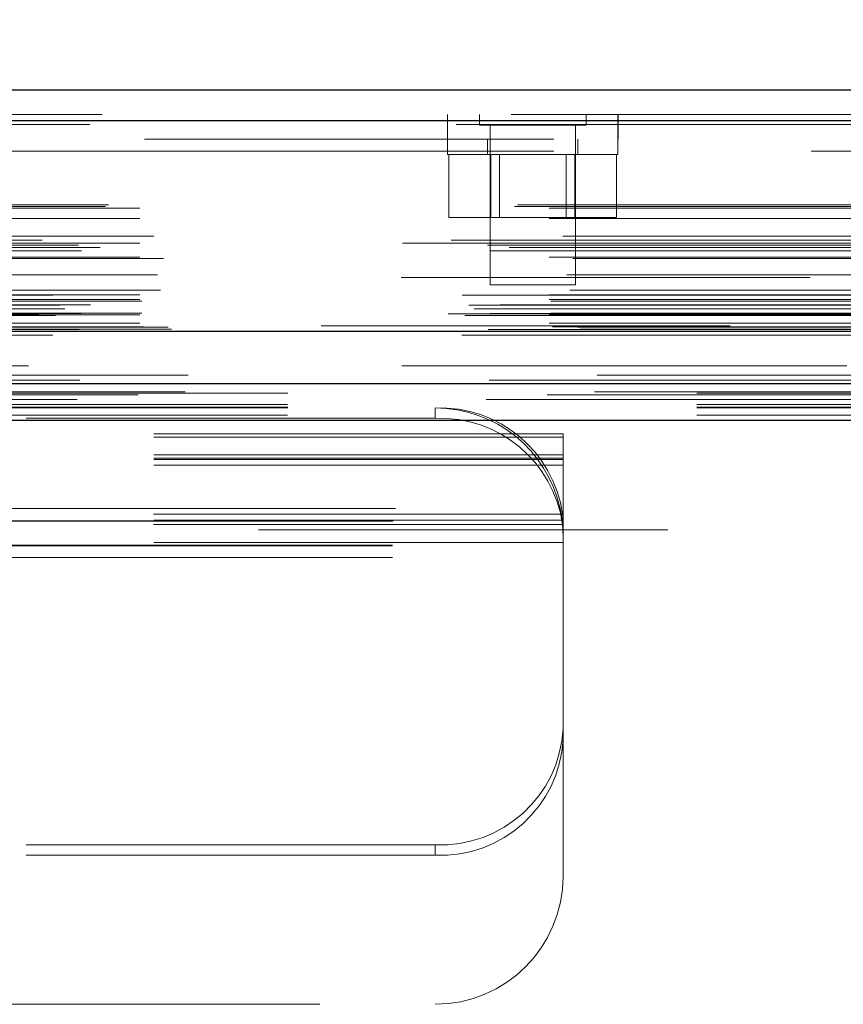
# Model space of a CAD drawing. Header units: inches. Extents: x 0.2 to 10.8, y 0.2 to 8.2.
# Tile 11 of 112: x 4.053 to 4.255, y 2.013 to 2.254. Entities that reach past the tile are written whole.
import ezdxf

# ---------------------------------------------------------------- set-up
doc = ezdxf.new("R2010")
doc.units = ezdxf.units.IN
doc.header["$MEASUREMENT"] = 0
doc.linetypes.add('HIDDEN', pattern=[0.07500000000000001, 0.05, -0.025])
doc.layers.add('DIMENSIONS', color=140, linetype='Continuous')
doc.styles.add('SLDTEXTSTYLE0', font='TXT', dxfattribs={"width": 0.7})
doc.dimstyles.new('SLDDIMSTYLE0', dxfattribs={"dimtxt": 0.0849609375, "dimasz": 0.13, "dimexe": 0, "dimexo": 0.0625, "dimgap": 0.021240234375, "dimtad": 0, "dimtih": 1, "dimtoh": 1, "dimlfac": 12, "dimrnd": 1e-09, "dimzin": 12, "dimdsep": 46, "dimtxsty": 'SLDTEXTSTYLE0', "dimsah": 1, "dimcen": 0.09, "dimadec": 0, "dimazin": 3, "dimtfac": 1, "dimtofl": 0, "dimtmove": 0, "dimatfit": 3, "dimfxl": 0, "dimfrac": 2, "dimtolj": 1, "dimtzin": 12, "dimarcsym": 0})

# ---------------------------------------------------------------- blocks, each defined once
blk = doc.blocks.new('_D_16')
at = {"layer": 'DIMENSIONS'}
for p, q in [((2.989057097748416, 2.271568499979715), (2.989057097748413, 2.683831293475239)), ((4.841584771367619, 2.271568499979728), (4.841584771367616, 2.683831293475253)), ((3.791903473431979, 2.638306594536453), (3.763373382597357, 2.638306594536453)), ((3.763373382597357, 2.638306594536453), (3.763373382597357, 2.503275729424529)), ((4.115051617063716, 2.638306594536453), (4.143581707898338, 2.638306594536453)), ((4.143581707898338, 2.638306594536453), (4.143581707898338, 2.503275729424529)), ((2.989057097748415, 2.558831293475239), (3.448491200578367, 2.558831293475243)), ((4.841584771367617, 2.558831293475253), (4.45846390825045, 2.55883129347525)), ((3.763373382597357, 2.503275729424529), (3.791903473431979, 2.503275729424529)), ((4.143581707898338, 2.503275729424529), (4.115051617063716, 2.503275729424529))]:
    blk.add_line(p, q, dxfattribs=at)
for points in [[(2.989057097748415, 2.558831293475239), (3.119057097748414, 2.53883129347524), (3.119057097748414, 2.57883129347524)], [(4.841584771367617, 2.558831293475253), (4.711584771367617, 2.578831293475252), (4.711584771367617, 2.538831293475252)]]:
    blk.add_solid(points, dxfattribs=at)
at = {"layer": 'DIMENSIONS', "char_height": 0.08333333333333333, "attachment_point": 1, "style": 'SLDTEXTSTYLE0'}
for s, insert in [('22.23', (3.791903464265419, 2.764748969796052)), ('564.7', (3.791903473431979, 2.610698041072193)), ('INSIDE OPENING', (3.467520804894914, 2.456647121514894))]:
    blk.add_mtext(s, dxfattribs=dict(at, insert=insert))

msp = doc.modelspace()

# ---------------------------------------------------------------- linework, layer by layer
at = {"color": 7, "linetype": 'Continuous', "lineweight": 25}
for p, q in [((2.973504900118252, 2.236568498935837), (4.857136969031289, 2.236568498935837)), ((2.970559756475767, 2.229131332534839), (4.860082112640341, 2.229131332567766)), ((2.961475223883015, 2.177610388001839), (4.869166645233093, 2.177610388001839)), ((3.018917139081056, 2.164807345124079), (4.811765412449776, 2.164807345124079)), ((3.018917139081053, 2.155807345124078), (4.811765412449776, 2.155807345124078))]:
    msp.add_line(p, q, dxfattribs=at)
at = {"color": 7, "linetype": 'HIDDEN', "lineweight": 18}
for p, q in [((2.973504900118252, 2.230568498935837), (4.857136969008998, 2.230568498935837)), ((4.15791810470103, 2.230568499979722), (4.15791810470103, 2.224568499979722)), ((4.157973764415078, 2.230568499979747), (4.157973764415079, 2.224568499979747)), ((4.165758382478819, 2.230568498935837), (4.165758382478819, 2.22796433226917)), ((4.191800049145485, 2.22796433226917), (4.191800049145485, 2.230568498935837)), ((4.199584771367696, 2.224568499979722), (4.199584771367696, 2.230568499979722)), ((4.199640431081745, 2.224568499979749), (4.199640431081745, 2.230568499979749)), ((4.860082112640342, 2.229131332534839), (2.970559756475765, 2.229131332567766)), ((2.970559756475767, 2.228089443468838), (4.86008211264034, 2.228089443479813)), ((4.860082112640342, 2.228089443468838), (2.970559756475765, 2.228089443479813)), ((4.165758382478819, 2.22796433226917), (4.191800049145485, 2.22796433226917)), ((4.168362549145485, 2.22796433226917), (4.168362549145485, 2.188901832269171)), ((4.189195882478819, 2.188901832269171), (4.189195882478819, 2.22796433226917)), ((4.783890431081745, 2.224568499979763), (3.046807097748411, 2.22456849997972)), ((4.157945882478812, 2.224568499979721), (4.157945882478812, 2.220818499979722)), ((4.167737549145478, 2.224568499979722), (4.167737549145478, 2.220818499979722)), ((4.189820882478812, 2.220818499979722), (4.189820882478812, 2.224568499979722)), ((4.199612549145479, 2.220818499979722), (4.199612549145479, 2.224568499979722)), ((4.783890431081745, 2.221568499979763), (3.046807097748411, 2.22156849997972)), ((4.783890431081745, 2.221568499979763), (3.046807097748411, 2.22156849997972)), ((3.046807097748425, 2.221568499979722), (4.783834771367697, 2.221568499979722)), ((3.046807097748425, 2.221568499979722), (4.783834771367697, 2.221568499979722)), ((4.157945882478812, 2.220818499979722), (4.199612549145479, 2.220818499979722)), ((4.158283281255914, 2.220818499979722), (4.158283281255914, 2.205401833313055)), ((4.168531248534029, 2.220818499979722), (4.16853124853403, 2.205401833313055)), ((4.170616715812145, 2.220818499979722), (4.170616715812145, 2.205401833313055)), ((4.186941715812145, 2.205401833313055), (4.186941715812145, 2.220818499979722)), ((4.189027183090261, 2.220818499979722), (4.189027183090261, 2.205401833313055)), ((4.199275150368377, 2.220818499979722), (4.199275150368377, 2.205401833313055)), ((2.974336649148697, 2.208080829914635), (4.856305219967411, 2.208080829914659)), ((2.975067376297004, 2.20851356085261), (4.855574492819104, 2.208513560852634)), ((2.98278461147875, 2.207680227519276), (4.847857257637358, 2.207680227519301)), ((2.98278461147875, 2.207680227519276), (4.847857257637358, 2.207680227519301)), ((2.98278461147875, 2.205147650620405), (4.847857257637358, 2.205147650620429)), ((4.158283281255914, 2.205401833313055), (4.16853124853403, 2.205401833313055)), ((4.16853124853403, 2.205401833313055), (4.189027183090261, 2.205401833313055)), ((4.189027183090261, 2.205401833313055), (4.199275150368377, 2.205401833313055)), ((2.986150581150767, 2.200839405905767), (4.844491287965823, 2.200839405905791)), ((2.967731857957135, 2.19864821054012), (4.862910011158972, 2.198648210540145)), ((4.858874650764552, 2.199816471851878), (2.971779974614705, 2.199816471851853)), ((2.98278461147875, 2.199112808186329), (4.847857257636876, 2.199112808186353)), ((4.846925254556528, 2.199119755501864), (2.983714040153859, 2.19911975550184)), ((2.968513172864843, 2.197189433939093), (4.862121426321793, 2.197189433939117)), ((2.973034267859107, 2.198063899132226), (4.857607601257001, 2.19806389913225)), ((2.98278461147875, 2.195667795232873), (4.847857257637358, 2.195667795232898)), ((2.988549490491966, 2.195349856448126), (4.842084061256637, 2.19534985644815)), ((2.98707980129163, 2.191343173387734), (4.843562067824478, 2.191343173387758)), ((2.98707980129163, 2.191343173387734), (4.843562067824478, 2.191343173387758)), ((4.846618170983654, 2.190668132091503), (2.984023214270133, 2.190668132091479)), ((4.168362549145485, 2.188901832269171), (4.189195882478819, 2.188901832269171)), ((4.861487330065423, 2.18637415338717), (2.969145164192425, 2.186374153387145)), ((2.98278461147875, 2.186497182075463), (4.847857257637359, 2.186497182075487)), ((2.987811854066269, 2.187607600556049), (4.842826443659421, 2.187607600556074)), ((2.963168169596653, 2.183973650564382), (4.867473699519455, 2.183973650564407)), ((2.97071529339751, 2.18400466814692), (4.859926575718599, 2.184004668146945)), ((2.98278461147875, 2.185324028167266), (4.847857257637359, 2.18532402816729)), ((2.98278461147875, 2.185324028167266), (4.847857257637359, 2.18532402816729)), ((2.983201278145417, 2.1849073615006), (4.847440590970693, 2.184907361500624)), ((2.958099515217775, 2.181835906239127), (4.872542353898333, 2.181835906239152)), ((2.958099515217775, 2.181835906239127), (4.872542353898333, 2.181835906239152)), ((2.962145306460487, 2.181410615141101), (4.868496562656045, 2.181410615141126)), ((4.868406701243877, 2.181920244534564), (2.962235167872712, 2.181920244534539)), ((2.964435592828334, 2.183024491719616), (4.866152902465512, 2.183024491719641)), ((2.98278461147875, 2.181574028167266), (4.847857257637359, 2.18157402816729)), ((2.98278461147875, 2.181574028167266), (4.847857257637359, 2.18157402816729)), ((2.983201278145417, 2.181990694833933), (4.847440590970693, 2.181990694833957)), ((2.98278461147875, 2.179500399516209), (4.847857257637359, 2.179500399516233)), ((2.98278461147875, 2.179500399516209), (4.847857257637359, 2.179500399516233)), ((2.966917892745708, 2.177534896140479), (4.8637239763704, 2.177534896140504)), ((2.967127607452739, 2.177508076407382), (4.863514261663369, 2.177508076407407)), ((2.967881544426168, 2.177986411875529), (4.86276032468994, 2.177986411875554)), ((2.967881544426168, 2.177986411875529), (4.86276032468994, 2.177986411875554)), ((2.983617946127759, 2.178657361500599), (4.84702392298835, 2.178657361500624)), ((2.983617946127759, 2.178657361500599), (4.84702392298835, 2.178657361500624)), ((2.989697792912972, 2.178586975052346), (4.840944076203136, 2.17858697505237)), ((2.989697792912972, 2.178586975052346), (4.840944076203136, 2.17858697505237)), ((2.990470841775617, 2.178039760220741), (4.840171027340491, 2.178039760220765)), ((2.990470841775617, 2.178039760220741), (4.840171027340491, 2.178039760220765)), ((4.827057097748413, 2.178901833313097), (3.003640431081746, 2.178901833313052)), ((2.961475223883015, 2.176568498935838), (4.869166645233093, 2.176568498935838)), ((2.99456129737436, 2.166847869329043), (4.836080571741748, 2.166847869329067)), ((2.99385149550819, 2.16272097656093), (4.836786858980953, 2.162720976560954)), ((3.018917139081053, 2.162425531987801), (4.811765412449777, 2.162425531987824)), ((2.982315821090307, 2.161997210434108), (4.848311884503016, 2.161997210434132)), ((3.018841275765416, 2.159610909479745), (4.811841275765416, 2.159610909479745)), ((3.018917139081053, 2.158807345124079), (4.811765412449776, 2.158807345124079)), ((4.154924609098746, 2.156271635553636), (4.154924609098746, 2.15880734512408)), ((3.018841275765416, 2.157075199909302), (4.811841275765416, 2.157075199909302)), ((3.018917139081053, 2.155807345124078), (4.811765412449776, 2.155807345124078)), ((3.018917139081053, 2.155807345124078), (4.811765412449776, 2.155807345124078)), ((3.018917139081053, 2.155807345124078), (4.811765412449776, 2.155807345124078)), ((3.018917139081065, 2.155807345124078), (4.811765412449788, 2.155807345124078)), ((3.018917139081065, 2.155807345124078), (4.811765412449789, 2.155807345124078)), ((4.154924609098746, 2.156271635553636), (3.67575794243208, 2.156271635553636)), ((4.186174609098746, 2.152504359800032), (3.644507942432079, 2.152504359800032)), ((4.186174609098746, 2.151661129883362), (3.644507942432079, 2.151661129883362)), ((4.186174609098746, 2.151661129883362), (4.186174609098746, 2.152504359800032)), ((4.186174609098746, 2.131375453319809), (4.186174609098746, 2.151661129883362)), ((4.186174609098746, 2.147307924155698), (3.644507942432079, 2.147307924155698)), ((4.186174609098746, 2.146504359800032), (3.644507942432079, 2.146504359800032)), ((4.186174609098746, 2.146223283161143), (3.644507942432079, 2.146223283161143)), ((4.186174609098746, 2.144772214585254), (3.644507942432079, 2.144772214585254)), ((3.645227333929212, 2.134224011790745), (4.18545521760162, 2.134224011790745)), ((3.645227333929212, 2.134224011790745), (4.18545521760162, 2.134224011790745)), ((4.186174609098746, 2.131375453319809), (3.644507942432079, 2.131375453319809)), ((3.644507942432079, 2.131094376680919), (4.186174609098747, 2.131094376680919)), ((4.18606764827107, 2.132826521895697), (3.644614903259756, 2.132826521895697)), ((3.644723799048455, 2.131224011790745), (4.185958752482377, 2.131224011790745)), ((4.185944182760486, 2.131344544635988), (4.186122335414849, 2.129115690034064)), ((4.186174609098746, 2.131108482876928), (4.186174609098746, 2.131375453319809)), ((4.186174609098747, 2.131108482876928), (4.186174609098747, 2.128109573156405)), ((4.811765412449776, 2.128974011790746), (3.018917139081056, 2.128974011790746)), ((4.18606764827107, 2.130290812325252), (3.644614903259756, 2.130290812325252)), ((4.186174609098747, 2.128109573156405), (4.186174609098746, 2.127557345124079)), ((4.186174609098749, 2.127557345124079), (4.186174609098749, 2.122224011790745)), ((4.186174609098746, 2.125937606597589), (3.644507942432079, 2.125937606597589)), ((3.644507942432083, 2.125224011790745), (4.186174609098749, 2.125224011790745)), ((3.644507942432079, 2.125094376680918), (4.186174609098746, 2.125094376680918)), ((3.644507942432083, 2.122224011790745), (4.186174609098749, 2.122224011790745)), ((3.644507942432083, 2.122224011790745), (4.186174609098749, 2.122224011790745)), ((4.186174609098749, 2.122224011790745), (4.186174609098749, 2.044224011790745)), ((4.154924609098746, 2.051994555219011), (4.026778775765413, 2.051994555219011)), ((4.154924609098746, 2.051994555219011), (4.154924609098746, 2.049458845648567)), ((4.154924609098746, 2.049458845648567), (4.026778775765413, 2.049458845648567)), ((4.026778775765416, 2.012974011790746), (4.154924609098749, 2.012974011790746))]:
    msp.add_line(p, q, dxfattribs=at)
at = {"color": 7, "linetype": 'HIDDEN', "lineweight": 18, "flags": 128}
for points in [[(4.855573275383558, 2.169116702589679), (3.930602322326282, 2.169117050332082), (2.975071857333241, 2.169116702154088)], [(4.846803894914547, 2.169134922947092), (3.930602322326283, 2.16913500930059), (2.983834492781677, 2.169134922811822)], [(4.868107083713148, 2.165576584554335), (3.875142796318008, 2.165576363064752), (2.962528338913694, 2.165576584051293)], [(4.868114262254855, 2.16557649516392), (3.993525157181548, 2.165573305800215), (2.962529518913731, 2.165576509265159)], [(2.993856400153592, 2.162721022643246), (3.90002896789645, 2.162721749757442), (4.836812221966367, 2.16272102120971)], [(2.967411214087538, 2.16088035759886), (3.900012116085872, 2.160879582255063), (4.863245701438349, 2.160880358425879)], [(3.018917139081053, 2.158989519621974), (3.900012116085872, 2.158989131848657), (4.811765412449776, 2.158989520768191)]]:
    msp.add_lwpolyline(points, dxfattribs=at)
at = {"color": 7, "linetype": 'HIDDEN', "lineweight": 18}
for centre, radius, start, end in [((4.156166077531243, 2.12863959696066), 0.03019328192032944, 7.970935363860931, 92.35651625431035), ((4.154924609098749, 2.127557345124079), 0.03125000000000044, 12.31776598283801, 90), ((4.156166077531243, 2.126103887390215), 0.0301932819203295, 7.970935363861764, 92.35651625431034), ((4.156319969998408, 2.081856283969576), 0.0298943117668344, 267.324663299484, 357.0478590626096), ((4.156319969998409, 2.079320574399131), 0.02989431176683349, 267.3246632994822, 357.0478590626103), ((4.154924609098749, 2.044224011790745), 0.03125, 270.0000000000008, 0)]:
    msp.add_arc(centre, radius, start, end, dxfattribs=at)
for points in [[(4.185958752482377, 2.131224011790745), (4.185958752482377, 2.131224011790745), (4.185949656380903, 2.131303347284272), (4.185911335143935, 2.131608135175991), (4.185881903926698, 2.13183374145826), (4.185799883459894, 2.132390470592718), (4.185746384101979, 2.132725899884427), (4.185617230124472, 2.133444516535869), (4.185540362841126, 2.13383408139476), (4.18545521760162, 2.134224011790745)], [(4.186174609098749, 2.127557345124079), (4.186174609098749, 2.128128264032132), (4.186159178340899, 2.128638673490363), (4.186114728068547, 2.129543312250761), (4.186085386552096, 2.129938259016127), (4.186030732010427, 2.130569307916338), (4.186004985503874, 2.13081310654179), (4.185968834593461, 2.131141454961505), (4.185958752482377, 2.131224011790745), (4.185958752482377, 2.131224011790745)], [(4.18606764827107, 2.132826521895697), (4.186089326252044, 2.132589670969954), (4.186107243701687, 2.132371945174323), (4.186136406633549, 2.131973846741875), (4.186147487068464, 2.131794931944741), (4.186163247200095, 2.131496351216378), (4.186168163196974, 2.131372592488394), (4.18617378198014, 2.131192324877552), (4.186174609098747, 2.131133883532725), (4.186174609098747, 2.131108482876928)]]:
    msp.add_open_spline(points, degree=3, knots=[0, 0, 0, 0, 0.25, 0.25, 0.5, 0.5, 0.75, 0.75, 1, 1, 1, 1], dxfattribs=at)

# ---------------------------------------------------------------- dimensions: what is measured, and where the dimension line sits
at = {"layer": 'DIMENSIONS'}
dim = msp.add_linear_dim(base=(4.841584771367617, 2.558831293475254), p1=(2.989057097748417, 2.221568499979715), p2=(4.84158477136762, 2.221568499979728), angle=4.120495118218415e-13, text='<>\\PINSIDE OPENING', dimstyle='SLDDIMSTYLE0', dxfattribs=at)
dim.commit()
dim.dimension.update_dxf_attribs({"geometry": '_D_16', "text_midpoint": (3.953477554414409, 2.558831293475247), "dimtype": 160})

doc.saveas('drawing.dxf')
